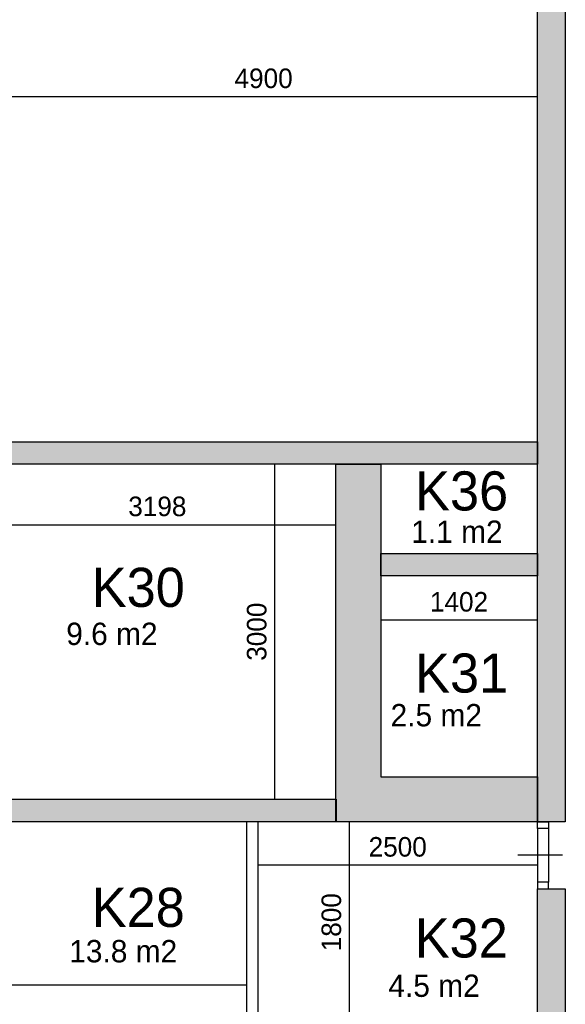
# Model space of a CAD drawing. Extents: x 319440 to 414317, y 3650 to 109188.
# Tile 43 of 46: x 368488 to 373370, y 86284 to 95096. Entities that reach past the tile are written whole.
import ezdxf

# ---------------------------------------------------------------- set-up
doc = ezdxf.new("R2010")
doc.units = 0
doc.header["$MEASUREMENT"] = 0
doc.header["$PDMODE"] = 35
doc.header["$PDSIZE"] = -0.5
doc.layers.get('0').update_dxf_attribs({"linetype": 'CONTINUOUS'})
doc.layers.get('DEFPOINTS').update_dxf_attribs({"linetype": 'CONTINUOUS'})
for name, color, linetype in [('AA$1A---_ARCEER', 252, 'CONTINUOUS'), ('AL22----_BINNENWAND', 252, 'CONTINUOUS'), ('AL32----_BINNENKOZIJN', 252, 'CONTINUOUS'), ('AM$1A---_MAATVOERING', 252, 'CONTINUOUS'), ('LAYER01', 252, 'CONTINUOUS'), ('M2', 252, 'CONTINUOUS')]:
    doc.layers.add(name, color=color, linetype=linetype)
doc.styles.add('B-01', font='b-gbp')
doc.dimstyles.new('BBA_STAND', dxfattribs={"dimtxt": 175, "dimasz": 1, "dimexe": 1, "dimexo": 0.001, "dimgap": 75, "dimtad": 1, "dimdec": 0, "dimzin": 0, "dimdsep": 46, "dimtxsty": 'B-01', "dimblk": 'NONE', "dimblk1": 'NONE', "dimblk2": 'PIJL1', "dimcen": 1, "dimse1": 1, "dimse2": 1, "dimclrd": 256, "dimclre": 1, "dimclrt": 256, "dimadec": 0, "dimazin": 0, "dimtfac": 1, "dimtdec": 0, "dimtmove": 0, "dimatfit": 0, "dimldrblk": 'PIJL1', "dimfxl": 1, "dimtolj": 1, "dimtzin": 0, "dimarcsym": 0})

# ---------------------------------------------------------------- blocks, each defined once
blk = doc.blocks.new('*D42')
at = {"layer": 'AM$1A---_MAATVOERING', "lineweight": -2, "transparency": 16777216}
blk.add_line((368220.4, 94408), (373120.4, 94408), dxfattribs=at)
at = {"layer": 'DEFPOINTS', "color": 0, "transparency": 16777216}
for p in [(373120.4, 94408), (373120.4, 94325.4), (368220.4, 94019)]:
    blk.add_point(p, dxfattribs=at)
at = {"layer": 'AM$1A---_MAATVOERING', "transparency": 16777216, "insert": (370670.4, 94570.5), "char_height": 175, "attachment_point": 5, "style": 'B-01'}
blk.add_mtext('\\A1;4900', dxfattribs=at)
blk = doc.blocks.new('_None')
blk = doc.blocks.new('PIJL1')
at = {"color": 1, "linetype": 'ByBlock'}
blk.add_line((0, 82.6), (0, -82.6), dxfattribs=at)
blk.add_solid([(-100, 16.7), (-100, -16.7), (0, 0)], dxfattribs=at)
blk = doc.blocks.new('*D43')
at = {"layer": 'AM$1A---_MAATVOERING', "lineweight": -2, "transparency": 16777216}
blk.add_line((368120.4, 90577), (371318.2, 90577), dxfattribs=at)
at = {"layer": 'DEFPOINTS', "color": 0, "transparency": 16777216}
for p in [(368120.4, 90732), (371318.2, 90732), (371318.2, 90577)]:
    blk.add_point(p, dxfattribs=at)
at = {"layer": 'AM$1A---_MAATVOERING', "transparency": 16777216, "insert": (369719.3, 90739.5), "char_height": 175, "attachment_point": 5, "style": 'B-01'}
blk.add_mtext('\\A1;3198', dxfattribs=at)
blk = doc.blocks.new('*D44')
at = {"layer": 'AM$1A---_MAATVOERING', "lineweight": -2, "transparency": 16777216}
blk.add_line((370772, 88119), (370772, 91119), dxfattribs=at)
at = {"layer": 'DEFPOINTS', "color": 0, "transparency": 16777216}
for p in [(370772, 91119), (370896, 91119), (370896, 88119)]:
    blk.add_point(p, dxfattribs=at)
at = {"layer": 'AM$1A---_MAATVOERING', "transparency": 16777216, "insert": (370609.5, 89619), "char_height": 175, "attachment_point": 5, "rotation": 90, "style": 'B-01'}
blk.add_mtext('\\A1;3000', dxfattribs=at)
blk = doc.blocks.new('*D45')
at = {"layer": 'AM$1A---_MAATVOERING', "lineweight": -2, "transparency": 16777216}
blk.add_line((373120.4, 87530), (370620.4, 87530), dxfattribs=at)
at = {"layer": 'DEFPOINTS', "color": 0, "transparency": 16777216}
for p in [(370620.4, 87777), (373120.4, 87777), (370620.4, 87530)]:
    blk.add_point(p, dxfattribs=at)
at = {"layer": 'AM$1A---_MAATVOERING', "transparency": 16777216, "insert": (371870.4, 87692.5), "char_height": 175, "attachment_point": 5, "style": 'B-01'}
blk.add_mtext('\\A1;2500', dxfattribs=at)
blk = doc.blocks.new('*D46')
at = {"layer": 'AM$1A---_MAATVOERING', "lineweight": -2, "transparency": 16777216}
blk.add_line((371440, 86119), (371440, 87919), dxfattribs=at)
at = {"layer": 'DEFPOINTS', "color": 0, "transparency": 16777216}
for p in [(371420.4, 87919), (371440, 87919), (371420.4, 86119)]:
    blk.add_point(p, dxfattribs=at)
at = {"layer": 'AM$1A---_MAATVOERING', "transparency": 16777216, "insert": (371277.5, 87019), "char_height": 175, "attachment_point": 5, "rotation": 90, "style": 'B-01'}
blk.add_mtext('\\A1;1800', dxfattribs=at)
blk = doc.blocks.new('*D47')
at = {"layer": 'AM$1A---_MAATVOERING', "lineweight": -2, "transparency": 16777216}
blk.add_line((373120.4, 89723), (371718.2, 89723), dxfattribs=at)
at = {"layer": 'DEFPOINTS', "color": 0, "transparency": 16777216}
for p in [(371718.2, 89785), (371718.2, 89723), (373120.4, 89785)]:
    blk.add_point(p, dxfattribs=at)
at = {"layer": 'AM$1A---_MAATVOERING', "transparency": 16777216, "insert": (372419.3, 89885.5), "char_height": 175, "attachment_point": 5, "style": 'B-01'}
blk.add_mtext('\\A1;1402', dxfattribs=at)
blk = doc.blocks.new('*D57')
at = {"layer": 'AM$1A---_MAATVOERING', "lineweight": -2, "transparency": 16777216}
blk.add_line((370520.4, 86455), (364971.3, 86455), dxfattribs=at)
at = {"layer": 'DEFPOINTS', "color": 0, "transparency": 16777216}
for p in [(364971.3, 86455), (364971.3, 86300), (370520.4, 86301)]:
    blk.add_point(p, dxfattribs=at)
at = {"layer": 'AM$1A---_MAATVOERING', "transparency": 16777216, "insert": (367745.8, 86617.5), "char_height": 175, "attachment_point": 5, "style": 'B-01'}
blk.add_mtext('\\A1;5549', dxfattribs=at)

msp = doc.modelspace()

# ---------------------------------------------------------------- hatches: boundary and pattern name
at = {"layer": 'AA$1A---_ARCEER'}
for points in [[(373370.4, 87919), (373370.4, 102219), (366710.4, 102219), (366710.4, 101969), (373120.4, 101969), (373120.4, 87919)], [(373370.4, 69419), (373370.4, 87319), (373120.4, 87319), (373120.4, 69669), (372240.4, 69669), (372240.4, 69419)]]:
    msp.add_hatch(color=256, dxfattribs=at).paths.add_polyline_path(points)
at = {"layer": 'AM$1A---_MAATVOERING'}
for points in [[(373120.4, 91119), (373120.4, 91319), (372790.4, 91319), (364370.4, 91319), (364370.4, 91119)], [(373120.4, 87919), (373120.4, 88319), (371718.2, 88319), (371718.2, 91119), (371318.2, 91119), (371318.2, 88319), (371318.2, 88119), (371320.4, 88119), (371320.4, 87919), (371518.2, 87919)], [(373120.4, 90119), (373120.4, 90319), (371720.4, 90319), (371720.4, 90119)], [(371318.2, 87919), (371318.2, 88119), (368120.4, 88119), (368120.4, 88120), (368020.4, 88120), (368020.4, 88119), (367920.4, 88119), (367920.4, 87919)]]:
    msp.add_hatch(color=256, dxfattribs=at).paths.add_polyline_path(points)

# ---------------------------------------------------------------- linework, layer by layer
at = {"layer": 'AL22----_BINNENWAND'}
for points in [[(373370.4, 102219), (373370.4, 87919)], [(373120.4, 87919), (373120.4, 101969)], [(364370.4, 91319), (373120.4, 91319)], [(372790.4, 91319), (373120.4, 91319)], [(373120.4, 91319), (373120.4, 91119)], [(373120.4, 91319), (373120.4, 91119)], [(373120.4, 91119), (364370.4, 91119)], [(371318.2, 88319), (371318.2, 91119)], [(371318.2, 91119), (371718.2, 91119)], [(371718.2, 91119), (371718.2, 88319)], [(373120.4, 91119), (372790.4, 91119)], [(371720.4, 90319), (373120.4, 90319)], [(371720.4, 90119), (371720.4, 90319)], [(373120.4, 90319), (373120.4, 90119)], [(373120.4, 90119), (371720.4, 90119)], [(371318.2, 87919), (371318.2, 88319)], [(371318.2, 88319), (371318.2, 88319)], [(371718.2, 88319), (373120.4, 88319)], [(373120.4, 88319), (373120.4, 87919)], [(368120.4, 88119), (371320.4, 88119)], [(371320.4, 88119), (371320.4, 87919)], [(371320.4, 87919), (367920.4, 87919)], [(371518.2, 87919), (371318.2, 87919)], [(373120.4, 87919), (371518.2, 87919)], [(373370.4, 87919), (373120.4, 87919)], [(373120.4, 69669), (373120.4, 87319)], [(373120.4, 87319), (373370.4, 87319)], [(373370.4, 87319), (373370.4, 69419)]]:
    msp.add_lwpolyline(points, dxfattribs=at)
at = {"layer": 'AL32----_BINNENKOZIJN'}
for points in [[(370520.4, 86119), (370520.4, 87919)], [(370620.4, 86119), (370620.4, 87919)], [(373120.4, 87859), (373120.6, 87378.8)], [(373220.4, 87859), (373220.1, 87378.8)], [(373345.6, 87619), (373084.6, 87619), (372945.6, 87619)]]:
    msp.add_lwpolyline(points, dxfattribs=at)
for points in [[(373220.4, 87919), (373220.4, 87859), (373120.4, 87859), (373120.4, 87919)], [(373220.1, 87319), (373220.1, 87378.8), (373120.4, 87378.8), (373120.4, 87319)]]:
    msp.add_lwpolyline(points, close=True, dxfattribs=at)

# ---------------------------------------------------------------- texts
at = {"layer": 'LAYER01', "style": 'B-01'}
for s, p in [('K36', (372026.3, 90704)), ('K30', (369132.4, 89841)), ('K31', (372026.3, 89074)), ('K28', (369132.4, 86977)), ('K32', (372023.1, 86703))]:
    msp.add_text(s, height=350, rotation=0, dxfattribs=at).set_placement(p)
at = {"layer": 'M2', "char_height": 200, "width": 1805, "attachment_point": 1, "style": 'B-01'}
for s, insert in [('1.1 m2', (371992, 90614)), ('9.6 m2', (368904, 89700)), ('2.5 m2', (371807, 88972)), ('13.8 m2', (368931, 86860)), ('4.5 m2', (371787, 86551))]:
    msp.add_mtext(s, dxfattribs=dict(at, insert=insert))

# ---------------------------------------------------------------- dimensions: what is measured, and where the dimension line sits
at = {"layer": 'AM$1A---_MAATVOERING'}
dim = msp.add_linear_dim(base=(373120.4, 94408), p1=(368220.4, 94019), p2=(373120.4, 94325.4), dimstyle='BBA_STAND', override={"dimtmove": 1}, dxfattribs=at)
dim.commit()
dim.dimension.update_dxf_attribs({"geometry": '*D42', "text_midpoint": (370670.4, 94570.5)})
for base, p1, p2, picture, middle in [((370772, 91119), (370896, 88119), (370896, 91119), '*D44', (370609.5, 89619)), ((371440, 87919), (371420.4, 86119), (371420.4, 87919), '*D46', (371277.5, 87019))]:
    dim = msp.add_linear_dim(base=base, p1=p1, p2=p2, angle=270, dimstyle='BBA_STAND', dxfattribs=at)
    dim.commit()
    dim.dimension.update_dxf_attribs({"geometry": picture, "text_midpoint": middle})
for base, p1, p2, picture, middle in [((371318.2, 90577), (368120.4, 90732), (371318.2, 90732), '*D43', (369719.3, 90739.5)), ((371718.2, 89723), (373120.4, 89785), (371718.2, 89785), '*D47', (372419.3, 89885.5)), ((370620.4, 87530), (373120.4, 87777), (370620.4, 87777), '*D45', (371870.4, 87692.5)), ((364971.3, 86455), (370520.4, 86301), (364971.3, 86300), '*D57', (367745.8, 86617.5))]:
    dim = msp.add_linear_dim(base=base, p1=p1, p2=p2, dimstyle='BBA_STAND', dxfattribs=at)
    dim.commit()
    dim.dimension.update_dxf_attribs({"geometry": picture, "text_midpoint": middle})

doc.saveas('drawing.dxf')
